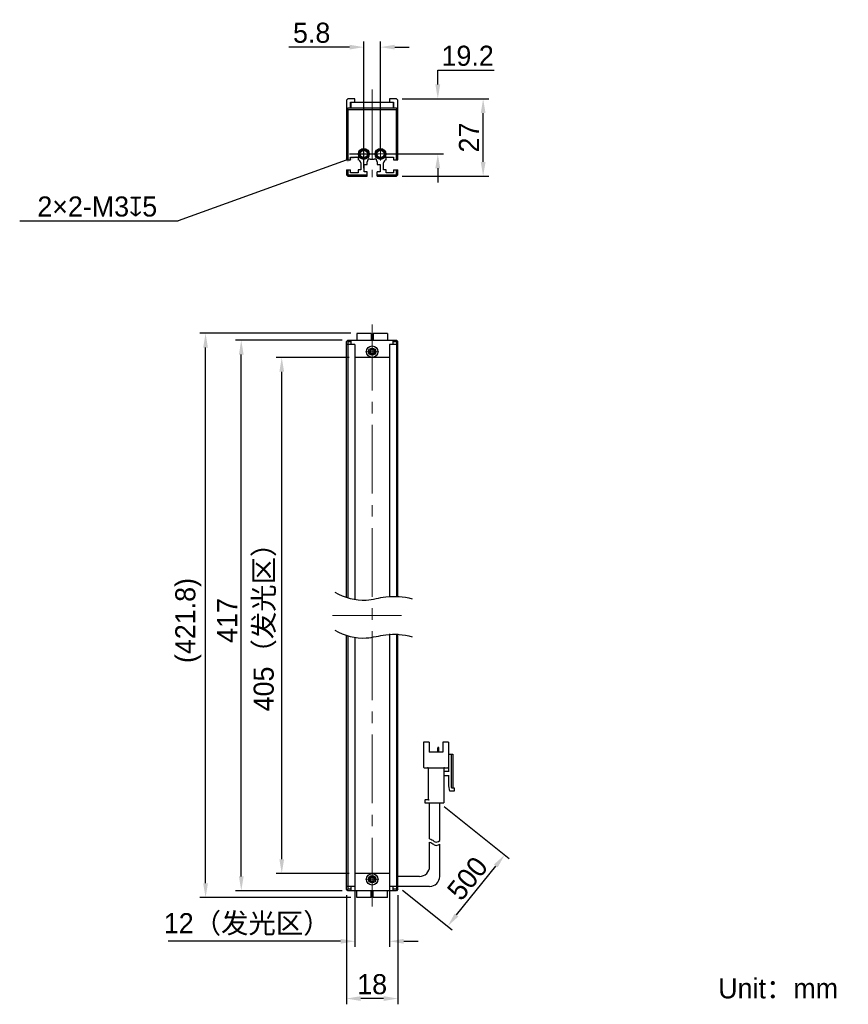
# Model space of a CAD drawing. Header units: millimetres. Extents: x 68 to 212, y 77 to 248.
import ezdxf

# ---------------------------------------------------------------- set-up
doc = ezdxf.new("R2010")
doc.units = ezdxf.units.MM
doc.header["$PDSIZE"] = -5
doc.linetypes.add('点画线', pattern=[18, 12, -2, 2, -2])
for name, color, linetype, lineweight in [('中心线层', 1, '点画线', 18), ('标注', 3, 'Continuous', 25), ('粗实线', 7, 'Continuous', 30), ('粗实线层', 7, 'Continuous', 35)]:
    doc.layers.add(name, color=color, linetype=linetype, lineweight=lineweight)
doc.styles.add('标准', font='txt', dxfattribs={"width": 0.667})
doc.dimstyles.new('CST Standard', dxfattribs={"dimtxt": 3.5, "dimasz": 2.5, "dimexe": 1, "dimexo": 1, "dimgap": 0.6, "dimtad": 1, "dimtoh": 1, "dimdsep": 46, "dimtxsty": 'Standard', "dimcen": -2.5, "dimdle": 5, "dimadec": 0, "dimazin": 2, "dimtfac": 1, "dimtofl": 0, "dimtmove": 0, "dimatfit": 0, "dimfxl": 1, "dimtolj": 1, "dimarcsym": 0})

# ---------------------------------------------------------------- blocks, each defined once
blk = doc.blocks.new('*X1')
at = {"layer": 'Defpoints', "color": 0}
for p in [(133.71, 234.4), (140.9, 234.4), (130.91, 224.8)]:
    blk.add_point(p, dxfattribs=at)
at = {"layer": '标注', "color": 9, "linetype": 'Continuous', "lineweight": -2, "ltscale": 3}
for p, q in [((140.9, 239.4), (150.72, 239.4)), ((140.9, 236.9), (140.9, 239.4)), ((140.9, 222.3), (140.9, 219.8))]:
    blk.add_line(p, q, dxfattribs=at)
at = {"layer": '标注', "color": 0, "linetype": 'Continuous', "lineweight": -2, "ltscale": 3}
for p, q in [((134.71, 234.4), (141.9, 234.4)), ((131.91, 224.8), (141.9, 224.8))]:
    blk.add_line(p, q, dxfattribs=at)
at = {"layer": '标注', "color": 9}
for points in [[(140.48, 236.9), (141.32, 236.9), (140.9, 234.4)], [(141.32, 222.3), (140.48, 222.3), (140.9, 224.8)]]:
    blk.add_solid(points, dxfattribs=at)
at = {"layer": '标注', "color": 7, "insert": (146.11, 241.89), "char_height": 3.5, "attachment_point": 5}
blk.add_mtext('\\A1;\\A1;{\\fFZLanTingHei-R-GBK|b0|i0|c134|p2;19.2}', dxfattribs=at)
blk = doc.blocks.new('*X2')
at = {"layer": 'Defpoints', "color": 0}
for p in [(130.91, 243.41), (128.01, 224.8), (130.91, 224.8)]:
    blk.add_point(p, dxfattribs=at)
at = {"layer": '标注', "color": 0, "linetype": 'Continuous', "lineweight": -2, "ltscale": 3}
for p, q in [((128.01, 225.8), (128.01, 244.41)), ((130.91, 225.8), (130.91, 244.41))]:
    blk.add_line(p, q, dxfattribs=at)
at = {"layer": '标注', "color": 9, "linetype": 'Continuous', "lineweight": -2, "ltscale": 3}
for p, q in [((125.51, 243.41), (114.92, 243.41)), ((133.41, 243.41), (135.91, 243.41))]:
    blk.add_line(p, q, dxfattribs=at)
at = {"layer": '标注', "color": 9}
for points in [[(125.51, 243), (125.51, 243.83), (128.01, 243.41)], [(133.41, 243.83), (133.41, 243), (130.91, 243.41)]]:
    blk.add_solid(points, dxfattribs=at)
at = {"layer": '标注', "color": 7, "insert": (118.91, 245.9), "char_height": 3.5, "attachment_point": 5}
blk.add_mtext('\\A1;\\A1;{\\fFZLanTingHei-R-GBK|b0|i0|c134|p2;5.8}', dxfattribs=at)
blk = doc.blocks.new('*X3')
at = {"layer": 'Defpoints', "color": 0}
for p in [(113.69, 189.31), (126.46, 189.31), (126.46, 99.31)]:
    blk.add_point(p, dxfattribs=at)
at = {"layer": '标注', "color": 0, "linetype": 'Continuous', "lineweight": -2, "ltscale": 3}
for p, q in [((125.46, 189.31), (112.69, 189.31)), ((125.46, 99.31), (112.69, 99.31))]:
    blk.add_line(p, q, dxfattribs=at)
at = {"layer": '标注', "color": 9, "linetype": 'Continuous', "lineweight": -2, "ltscale": 3}
blk.add_line((113.69, 101.81), (113.69, 186.81), dxfattribs=at)
at = {"layer": '标注', "color": 9}
for points in [[(114.11, 186.81), (113.28, 186.81), (113.69, 189.31)], [(113.28, 101.81), (114.11, 101.81), (113.69, 99.31)]]:
    blk.add_solid(points, dxfattribs=at)
at = {"layer": '标注', "color": 7, "insert": (110.77, 143.43), "char_height": 3.5, "attachment_point": 5, "rotation": 90}
blk.add_mtext('\\A1;{\\fFZLanTingHei-R-GBK|b0|i0|c134|p2;405（发光区）}', dxfattribs=at)
blk = doc.blocks.new('*X4')
at = {"layer": 'Defpoints', "color": 0}
for p in [(106.63, 192.31), (125.21, 192.31), (125.21, 96.31)]:
    blk.add_point(p, dxfattribs=at)
at = {"layer": '标注', "color": 0, "linetype": 'Continuous', "lineweight": -2, "ltscale": 3}
for p, q in [((124.21, 192.31), (105.63, 192.31)), ((124.21, 96.31), (105.63, 96.31))]:
    blk.add_line(p, q, dxfattribs=at)
at = {"layer": '标注', "color": 9, "linetype": 'Continuous', "lineweight": -2, "ltscale": 3}
blk.add_line((106.63, 98.81), (106.63, 189.81), dxfattribs=at)
at = {"layer": '标注', "color": 9}
for points in [[(107.05, 189.81), (106.22, 189.81), (106.63, 192.31)], [(106.22, 98.81), (107.05, 98.81), (106.63, 96.31)]]:
    blk.add_solid(points, dxfattribs=at)
at = {"layer": '标注', "color": 7, "insert": (104.17, 143.43), "char_height": 3.5, "attachment_point": 5, "rotation": 90}
blk.add_mtext('\\A1;{\\fFZLanTingHei-R-GBK|b0|i0|c134|p2;417}', dxfattribs=at)
blk = doc.blocks.new('*X5')
at = {"layer": 'Defpoints', "color": 0}
for p in [(126.46, 99.31), (132.46, 99.31), (126.46, 87.5)]:
    blk.add_point(p, dxfattribs=at)
at = {"layer": '标注', "color": 0, "linetype": 'Continuous', "lineweight": -2, "ltscale": 3}
for p, q in [((126.46, 98.31), (126.46, 86.5)), ((132.46, 98.31), (132.46, 86.5))]:
    blk.add_line(p, q, dxfattribs=at)
at = {"layer": '标注', "color": 9, "linetype": 'Continuous', "lineweight": -2, "ltscale": 3}
for p, q in [((123.96, 87.5), (93.89, 87.5)), ((134.96, 87.5), (137.46, 87.5))]:
    blk.add_line(p, q, dxfattribs=at)
at = {"layer": '标注', "color": 9}
for points in [[(123.96, 87.08), (123.96, 87.91), (126.46, 87.5)], [(134.96, 87.91), (134.96, 87.08), (132.46, 87.5)]]:
    blk.add_solid(points, dxfattribs=at)
at = {"layer": '标注', "color": 7, "insert": (107.67, 90.42), "char_height": 3.5, "attachment_point": 5}
blk.add_mtext('\\A1;\\A1;{\\fFZLanTingHei-R-GBK|b0|i0|c134|p2;12（发光区）}', dxfattribs=at)
blk = doc.blocks.new('*X6')
at = {"layer": 'Defpoints', "color": 0}
for p in [(124.96, 96.56), (133.96, 96.56), (124.96, 77.51)]:
    blk.add_point(p, dxfattribs=at)
at = {"layer": '标注', "color": 0, "linetype": 'Continuous', "lineweight": -2, "ltscale": 3}
for p, q in [((124.96, 95.56), (124.96, 76.51)), ((133.96, 95.56), (133.96, 76.51))]:
    blk.add_line(p, q, dxfattribs=at)
at = {"layer": '标注', "color": 9, "linetype": 'Continuous', "lineweight": -2, "ltscale": 3}
blk.add_line((131.46, 77.51), (127.46, 77.51), dxfattribs=at)
at = {"layer": '标注', "color": 9}
for points in [[(127.46, 77.92), (127.46, 77.09), (124.96, 77.51)], [(131.46, 77.09), (131.46, 77.92), (133.96, 77.51)]]:
    blk.add_solid(points, dxfattribs=at)
at = {"layer": '标注', "color": 7, "insert": (129.46, 79.99), "char_height": 3.5, "attachment_point": 5}
blk.add_mtext('\\A1;\\A1;{\\fFZLanTingHei-R-GBK|b0|i0|c134|p2;18}', dxfattribs=at)
blk = doc.blocks.new('*X7')
at = {"layer": 'Defpoints', "color": 0}
for p in [(100.41, 193.51), (126.76, 193.51), (126.76, 95.11)]:
    blk.add_point(p, dxfattribs=at)
at = {"layer": '标注', "color": 0, "linetype": 'Continuous', "lineweight": -2, "ltscale": 3}
for p, q in [((125.76, 193.51), (99.41, 193.51)), ((125.76, 95.11), (99.41, 95.11))]:
    blk.add_line(p, q, dxfattribs=at)
at = {"layer": '标注', "color": 9, "linetype": 'Continuous', "lineweight": -2, "ltscale": 3}
blk.add_line((100.41, 97.61), (100.41, 191.01), dxfattribs=at)
at = {"layer": '标注', "color": 9}
for points in [[(100.82, 191.01), (99.99, 191.01), (100.41, 193.51)], [(99.99, 97.61), (100.82, 97.61), (100.41, 95.11)]]:
    blk.add_solid(points, dxfattribs=at)
at = {"layer": '标注', "color": 7, "insert": (97.4, 143.43), "char_height": 3.5, "attachment_point": 5, "rotation": 90}
blk.add_mtext('\\A1;{\\fFZLanTingHei-R-GBK|b0|i0|c134|p2;(421.8)}', dxfattribs=at)
blk = doc.blocks.new('*X8')
at = {"layer": 'Defpoints', "color": 0}
for p in [(128.71, 225.05), (127.3, 224.54)]:
    blk.add_point(p, dxfattribs=at)
at = {"layer": '标注', "color": 0, "linetype": 'Continuous', "ltscale": 3}
for p, q in [((128.01, 222.3), (128.01, 227.3)), ((125.51, 224.8), (130.51, 224.8))]:
    blk.add_line(p, q, dxfattribs=at)
at = {"layer": '标注', "color": 9, "linetype": 'Continuous', "lineweight": -2, "ltscale": 3}
for p in [(124.95, 223.69), (67.99, 213.1)]:
    blk.add_line(p, (95.65, 213.1), dxfattribs=at)
at = {"layer": '标注', "color": 9}
blk.add_solid([(125.09, 223.3), (124.81, 224.08), (127.3, 224.54)], dxfattribs=at)
at = {"layer": '标注', "color": 7, "insert": (81.52, 215.6), "char_height": 3.5, "attachment_point": 5}
blk.add_mtext('\\A1;\\A1;{\\fFZLanTingHei-R-GBK|b0|i0|c134|p2;2×2-M3\\fGDT|b1|i0|c0|p2;x\\fFZLanTingHei-R-GBK|b0|i0|c134|p2;5\\P}', dxfattribs=at)
blk = doc.blocks.new('*X9')
at = {"layer": 'Defpoints', "color": 0}
for p in [(141.23, 111.64), (152.57, 102.57), (133.96, 97.06)]:
    blk.add_point(p, dxfattribs=at)
at = {"layer": '标注', "color": 0, "linetype": 'Continuous', "lineweight": -2, "ltscale": 3}
for p, q in [((142.02, 111.01), (153.35, 101.95)), ((134.74, 96.43), (143.4, 89.5))]:
    blk.add_line(p, q, dxfattribs=at)
at = {"layer": '标注', "color": 9, "linetype": 'Continuous', "lineweight": -2, "ltscale": 3}
blk.add_line((144.18, 92.08), (151.01, 100.62), dxfattribs=at)
at = {"layer": '标注', "color": 9}
for points in [[(151.33, 100.36), (150.68, 100.88), (152.57, 102.57)], [(143.85, 92.34), (144.5, 91.82), (142.62, 90.13)]]:
    blk.add_solid(points, dxfattribs=at)
at = {"layer": '标注', "color": 7, "insert": (146.08, 98.45), "char_height": 3.5, "attachment_point": 5, "rotation": 51.3402}
blk.add_mtext('\\A1;{\\fFZLanTingHei-R-GBK|b0|i0|c134|p2;500}', dxfattribs=at)
blk = doc.blocks.new('*X10')
at = {"layer": 'Defpoints', "color": 0}
for p in [(133.71, 234.4), (148.81, 234.4), (133.71, 220.9)]:
    blk.add_point(p, dxfattribs=at)
at = {"layer": '标注', "color": 0, "linetype": 'Continuous', "lineweight": -2, "ltscale": 3}
for p, q in [((134.71, 234.4), (149.81, 234.4)), ((134.71, 220.9), (149.81, 220.9))]:
    blk.add_line(p, q, dxfattribs=at)
at = {"layer": '标注', "color": 9, "linetype": 'Continuous', "lineweight": -2, "ltscale": 3}
blk.add_line((148.81, 223.4), (148.81, 231.9), dxfattribs=at)
at = {"layer": '标注', "color": 9}
for points in [[(149.23, 231.9), (148.39, 231.9), (148.81, 234.4)], [(148.39, 223.4), (149.23, 223.4), (148.81, 220.9)]]:
    blk.add_solid(points, dxfattribs=at)
at = {"layer": '标注', "color": 7, "insert": (146.34, 227.65), "char_height": 3.5, "attachment_point": 5, "rotation": 90}
blk.add_mtext('\\A1;\\A1;{\\fFZLanTingHei-R-GBK|b0|i0|c134|p2;27}', dxfattribs=at)

msp = doc.modelspace()

# ---------------------------------------------------------------- linework, layer by layer
at = {"layer": '中心线层', "color": 0}
for p, q in [((129.457, 236.0175), (129.457, 220.7479)), ((128.007, 223.6566), (128.007, 225.9392)), ((130.907, 223.6566), (130.907, 225.9392)), ((129.1483, 224.7979), (126.8657, 224.7979)), ((129.1483, 224.7979), (127.282, 224.7979)), ((132.0483, 224.7979), (129.7657, 224.7979)), ((132.0483, 224.7979), (130.182, 224.7979)), ((129.457, 93.556), (129.457, 195.056)), ((129.457, 191.4472), (129.457, 189.581)), ((129.457, 191.4472), (129.457, 189.1647)), ((130.5983, 190.306), (128.3157, 190.306)), ((122.5626, 144.306), (136.3514, 144.306)), ((130.5983, 98.306), (128.3157, 98.306)), ((129.457, 99.4472), (129.457, 97.581)), ((129.457, 99.4472), (129.457, 97.1647))]:
    msp.add_line(p, q, dxfattribs=at)
at = {"layer": '粗实线', "color": 0, "ltscale": 3}
for p, q in [((125.207, 234.3979), (124.957, 234.1479)), ((124.957, 234.1479), (124.957, 223.7479)), ((126.457, 234.3979), (125.207, 234.3979)), ((125.707, 232.7466), (125.707, 233.7979)), ((125.707, 233.7979), (133.207, 233.7979)), ((125.807, 232.7972), (125.807, 233.7979)), ((126.457, 233.7979), (126.457, 234.3979)), ((132.457, 234.3979), (132.457, 233.7979)), ((133.707, 234.3979), (132.457, 234.3979)), ((133.107, 233.7979), (133.107, 232.7966)), ((133.207, 233.7979), (133.207, 232.7466)), ((133.957, 234.1479), (133.707, 234.3979)), ((133.957, 223.7479), (133.957, 234.1479)), ((125.207, 232.7472), (124.957, 232.4972)), ((125.082, 232.6222), (125.207, 232.4972)), ((133.707, 232.7465), (125.207, 232.7472)), ((125.207, 232.4972), (125.207, 223.7479)), ((133.707, 232.4965), (125.207, 232.4972)), ((133.107, 232.7966), (125.807, 232.7972)), ((133.957, 232.4966), (133.707, 232.7465)), ((133.832, 232.6216), (133.707, 232.4965)), ((133.707, 223.7479), (133.707, 232.4965)), ((124.957, 223.7479), (125.707, 223.7479)), ((125.707, 223.7479), (125.707, 224.2479)), ((125.707, 224.2479), (127.007, 224.2479)), ((127.007, 224.2479), (127.007, 223.7479)), ((127.457, 223.2504), (127.457, 221.9979)), ((128.582, 222.9479), (128.582, 223.3979)), ((129.082, 223.8979), (129.832, 223.8979)), ((130.332, 223.3979), (130.332, 222.9479)), ((131.457, 221.9979), (131.457, 223.2504)), ((131.907, 224.2479), (133.207, 224.2479)), ((131.907, 223.7479), (131.907, 224.2479)), ((133.207, 224.2479), (133.207, 223.7479)), ((133.207, 223.7479), (133.957, 223.7479)), ((124.957, 221.9979), (125.707, 221.9979)), ((124.957, 221.9979), (124.957, 221.1479)), ((125.207, 221.9979), (125.207, 221.2515)), ((125.707, 221.4979), (125.707, 221.9979)), ((127.007, 221.4979), (125.707, 221.4979)), ((127.457, 221.9979), (127.007, 221.9979)), ((127.007, 221.9979), (127.007, 221.4979)), ((128.082, 222.9479), (128.582, 222.9479)), ((128.082, 221.6479), (128.082, 222.9479)), ((128.582, 221.6479), (128.082, 221.6479)), ((128.582, 220.8979), (128.582, 221.6479)), ((130.332, 222.9479), (130.832, 222.9479)), ((130.832, 221.6479), (130.332, 221.6479)), ((130.332, 220.8979), (130.332, 221.6479)), ((130.832, 222.9479), (130.832, 221.6479)), ((131.907, 221.9979), (131.457, 221.9979)), ((131.907, 221.4979), (131.907, 221.9979)), ((133.207, 221.4979), (131.907, 221.4979)), ((133.207, 221.9979), (133.957, 221.9979)), ((133.207, 221.9979), (133.207, 221.4979)), ((133.707, 221.2515), (133.707, 221.9979)), ((133.957, 221.1479), (133.957, 221.9979)), ((124.957, 221.1479), (125.207, 221.2515)), ((124.957, 221.1479), (125.207, 220.8979)), ((125.207, 221.2515), (125.3105, 221.1479)), ((125.207, 220.8979), (125.3105, 221.1479)), ((125.207, 220.8979), (128.582, 220.8979)), ((125.3105, 221.1479), (128.582, 221.1479)), ((130.332, 221.1479), (133.6034, 221.1479)), ((130.332, 220.8979), (133.707, 220.8979)), ((133.6034, 221.1479), (133.707, 221.2515)), ((133.707, 220.8979), (133.6034, 221.1479)), ((133.957, 221.1479), (133.707, 221.2515)), ((133.707, 220.8979), (133.957, 221.1479)), ((124.957, 192.056), (125.207, 192.306)), ((125.207, 192.306), (133.707, 192.306)), ((125.807, 191.556), (125.807, 192.306)), ((126.757, 193.506), (126.757, 192.306)), ((129.257, 193.506), (126.757, 193.506)), ((129.257, 193.506), (129.257, 192.306)), ((129.657, 193.506), (129.657, 192.306)), ((132.157, 193.506), (129.657, 193.506)), ((132.157, 193.506), (132.157, 192.306)), ((133.107, 191.556), (133.107, 192.306)), ((133.957, 192.056), (133.707, 192.306)), ((124.957, 147.4239), (124.957, 192.056)), ((126.457, 191.556), (124.957, 191.556)), ((125.082, 192.181), (125.207, 192.056)), ((125.207, 192.056), (125.807, 192.056)), ((125.207, 192.056), (125.207, 147.3367)), ((126.457, 191.556), (126.457, 147.0075)), ((133.957, 191.556), (132.457, 191.556)), ((132.457, 191.556), (132.457, 147.7246)), ((133.107, 192.056), (133.707, 192.056)), ((133.707, 192.056), (133.832, 192.181)), ((133.707, 192.056), (133.707, 147.7187)), ((133.957, 147.6978), (133.957, 192.056)), ((132.457, 189.306), (126.457, 189.306)), ((124.957, 96.556), (124.957, 140.8052)), ((132.457, 141.106), (132.457, 97.056)), ((133.707, 141.1), (133.707, 96.556)), ((133.957, 96.556), (133.957, 141.0791)), ((125.207, 140.7181), (125.207, 96.556)), ((126.457, 140.3888), (126.457, 97.056)), ((139.4263, 122.1976), (138.4346, 122.1976)), ((138.4346, 122.1976), (138.4346, 117.881)), ((139.4263, 122.1976), (139.4263, 120.4476)), ((142.7513, 122.1976), (141.7596, 122.1976)), ((141.7596, 122.1976), (141.7596, 120.4476)), ((142.7513, 122.1976), (142.7513, 117.881)), ((141.7596, 120.4476), (139.4263, 120.4476)), ((140.8843, 120.4476), (140.8843, 121.2526)), ((141.0305, 121.311), (140.9426, 121.311)), ((141.0888, 120.4476), (141.0888, 121.2526)), ((142.7513, 120.0976), (143.5096, 120.0976)), ((142.8096, 119.3976), (142.7513, 119.3976)), ((142.8096, 117.0643), (142.8096, 120.0976)), ((143.218, 120.0976), (143.218, 114.381)), ((143.5096, 120.0976), (143.5096, 114.2643)), ((138.5513, 117.7643), (142.6346, 117.7643)), ((139.2513, 117.6476), (139.2513, 112.2226)), ((141.9346, 117.6476), (141.9346, 111.6393)), ((142.0513, 117.181), (142.8096, 117.181)), ((142.8096, 116.3643), (142.0513, 116.3643)), ((142.8096, 114.6143), (142.8096, 116.481)), ((142.9846, 113.681), (142.8096, 114.6143)), ((143.743, 113.681), (142.9846, 113.681)), ((143.3346, 114.2643), (143.743, 114.2643)), ((143.743, 114.2643), (143.743, 113.681)), ((138.668, 112.106), (138.668, 111.6393)), ((138.668, 111.6393), (141.9346, 111.6393)), ((138.7846, 112.2226), (139.2513, 112.2226)), ((139.4846, 105.362), (139.4846, 111.6393)), ((141.2346, 105.0428), (141.2346, 111.6393)), ((139.4846, 100.556), (139.4846, 104.7635)), ((141.2346, 98.806), (141.2346, 104.4443)), ((132.457, 99.306), (126.457, 99.306)), ((137.7346, 98.806), (133.957, 98.806)), ((126.457, 97.056), (124.957, 97.056)), ((125.207, 96.306), (124.957, 96.556)), ((125.207, 96.556), (125.082, 96.431)), ((125.807, 96.556), (125.207, 96.556)), ((133.707, 96.306), (125.207, 96.306)), ((125.807, 96.306), (125.807, 97.056)), ((126.757, 95.106), (126.757, 96.306)), ((129.257, 95.106), (129.257, 96.306)), ((129.657, 95.106), (129.657, 96.306)), ((132.157, 95.106), (132.157, 96.306)), ((133.957, 97.056), (132.457, 97.056)), ((133.107, 96.306), (133.107, 97.056)), ((133.707, 96.556), (133.107, 96.556)), ((133.957, 96.556), (133.707, 96.306)), ((133.832, 96.431), (133.707, 96.556)), ((139.4846, 97.056), (133.957, 97.056)), ((129.257, 95.106), (126.757, 95.106)), ((132.157, 95.106), (129.657, 95.106))]:
    msp.add_line(p, q, dxfattribs=at)
for centre, radius in [((128.007, 224.7979), 0.95), ((128.007, 224.7979), 0.8), ((128.007, 224.7979), 0.625), ((130.907, 224.7979), 0.95), ((130.907, 224.7979), 0.8), ((130.907, 224.7979), 0.625), ((129.4572, 190.306), 1), ((129.4569, 190.306), 0.625), ((129.457, 190.306), 0.4), ((129.4568, 98.306), 1), ((129.4571, 98.306), 0.625), ((129.457, 98.306), 0.4)]:
    msp.add_circle(centre, radius, dxfattribs=at)
for centre, radius, start, end in [((128.007, 224.7979), 0.75, 255, 195), ((130.907, 224.7979), 0.75, 255, 195), ((126.957, 223.2504), 0.5, 0, 84.26083), ((129.082, 223.3979), 0.5, 90, 180), ((129.832, 223.3979), 0.5, 360, 90), ((131.957, 223.2504), 0.5, 95.73917, 180), ((129.457, 190.306), 0.5, 165, 105), ((129.4572, 190.306), 0.3667, 25.932154, 154.217671), ((129.4572, 190.306), 0.3667, 205.782329, 334.067846), ((140.9426, 121.2526), 0.0583, 90, 180), ((141.0305, 121.2526), 0.0583, 360, 90), ((138.5513, 117.881), 0.1167, 180, 270), ((139.1346, 117.6476), 0.1167, 0, 90), ((142.0513, 117.6476), 0.1167, 90, 180), ((142.0513, 117.2976), 0.1167, 180, 270), ((142.6346, 117.881), 0.1167, 270, 0), ((142.0513, 116.2476), 0.1167, 90, 180), ((143.3346, 114.381), 0.1167, 180, 270), ((138.7846, 112.106), 0.1167, 90, 180), ((137.7346, 100.556), 1.75, 270, 360), ((129.457, 98.306), 0.5, 345, 285), ((129.4568, 98.306), 0.3667, 25.782329, 154.067846), ((129.4568, 98.306), 0.3667, 205.932154, 334.217671), ((139.4846, 98.806), 1.75, 270, 0)]:
    msp.add_arc(centre, radius, start, end, dxfattribs=at)
for points, knots in [([(129.127, 190.4655), (129.1151, 190.4409), (129.099, 190.388), (129.0941, 190.3333), (129.0941, 190.306)], [0, 0, 0, 0, 524.19280634, 1048.88776601, 1048.88776601, 1048.88776601, 1048.88776601]), ([(129.0941, 190.306), (129.0941, 190.2787), (129.099, 190.224), (129.1151, 190.1711), (129.127, 190.1465)], [0, 0, 0, 0, 524.29989536, 1048.10552659, 1048.10552659, 1048.10552659, 1048.10552659]), ([(129.8202, 190.306), (129.8202, 190.3334), (129.8152, 190.3884), (129.799, 190.4417), (129.787, 190.4663)], [0, 0, 0, 0, 525.20182821, 1049.89749097, 1049.89749097, 1049.89749097, 1049.89749097]), ([(129.787, 190.1456), (129.799, 190.1703), (129.8152, 190.2235), (129.8202, 190.2785), (129.8202, 190.306)], [0, 0, 0, 0, 524.30004131, 1049.1137369, 1049.1137369, 1049.1137369, 1049.1137369]), ([(122.9705, 148.3496), (124.6025, 147.4222), (127.7616, 146.5441), (132.1732, 147.8488), (134.937, 147.6264), (136.4214, 147.2287)], [0, 0, 0, 0, 480.16446685, 772.55338052, 1165.64618341, 1165.64618341, 1165.64618341, 1165.64618341]), ([(122.9705, 141.7309), (124.6025, 140.8036), (127.7616, 139.9254), (132.1732, 141.2301), (134.937, 141.0077), (136.4214, 140.61)], [0, 0, 0, 0, 467.89847272, 752.81819416, 1135.86928354, 1135.86928354, 1135.86928354, 1135.86928354]), ([(139.2513, 112.2226), (139.2528, 112.2211), (139.2583, 112.2156), (139.2692, 112.2047), (139.285, 112.1889), (139.3039, 112.17), (139.3246, 112.1493), (139.3462, 112.1277), (139.3607, 112.1132), (139.368, 112.106)], [0, 0, 0, 0, 93.23206693, 330.34892992, 660.00019198, 1048.80556286, 1473.46261365, 1914.42076065, 2352.26954368, 2352.26954368, 2352.26954368, 2352.26954368]), ([(139.4846, 105.362), (139.6238, 105.3406), (139.944, 105.2243), (140.4949, 104.6678), (140.9552, 104.8435), (141.2346, 105.0428)], [0, 0, 0, 0, 253.93787037, 598.27709989, 1103.44884479, 1103.44884479, 1103.44884479, 1103.44884479]), ([(139.4846, 104.7635), (139.6238, 104.7421), (139.944, 104.6258), (140.4949, 104.0692), (140.9552, 104.245), (141.2346, 104.4443)], [0, 0, 0, 0, 253.64614551, 597.58979672, 1102.18119827, 1102.18119827, 1102.18119827, 1102.18119827]), ([(129.127, 98.4663), (129.115, 98.4417), (129.0988, 98.3884), (129.0938, 98.3334), (129.0938, 98.306)], [0, 0, 0, 0, 363.93851456, 728.23357795, 728.23357795, 728.23357795, 728.23357795]), ([(129.0938, 98.306), (129.0938, 98.2785), (129.0988, 98.2235), (129.115, 98.1703), (129.127, 98.1456)], [0, 0, 0, 0, 364.13140286, 727.91187256, 727.91187256, 727.91187256, 727.91187256]), ([(129.8199, 98.306), (129.8199, 98.3333), (129.8149, 98.388), (129.7989, 98.4409), (129.787, 98.4655)], [0, 0, 0, 0, 365.86206581, 731.37922882, 731.37922882, 731.37922882, 731.37922882]), ([(129.787, 98.1465), (129.7989, 98.1711), (129.8149, 98.224), (129.8199, 98.2787), (129.8199, 98.306)], [0, 0, 0, 0, 365.3569523, 731.06390027, 731.06390027, 731.06390027, 731.06390027])]:
    msp.add_open_spline(points, degree=3, knots=knots, dxfattribs=at)

# ---------------------------------------------------------------- texts
at = {"layer": '粗实线层', "color": 0, "insert": (189.8061, 81.0346), "char_height": 3.5, "width": 42.992139, "attachment_point": 1, "style": '标准'}
msp.add_mtext('{\\W1;\\fFZLanTingHei-R-GBK|b0|i0|c134|p2;Unit：mm}', dxfattribs=at)

# ---------------------------------------------------------------- dimensions: what is measured, and where the dimension line sits
at = {"layer": '标注', "color": 0, "ltscale": 3}
for base, p1, p2, override, picture, middle in [((130.907, 243.414), (128.007, 224.7979), (130.907, 224.7979), {"dimlfac": 2, "dimtxsty": 'Standard', "dimsah": 1, "dimclrd": 9, "dimclrt": 7, "dimtzin": 8}, '*X2', (118.907, 243.414)), ((126.457, 87.498), (132.457, 99.306), (126.457, 99.306), {"dimlfac": 2, "dimpost": '（发光区）', "dimtxsty": 'Standard', "dimsah": 1, "dimclrd": 9, "dimclrt": 7, "dimtzin": 8}, '*X5', (107.6724, 87.498))]:
    dim = msp.add_linear_dim(base=base, p1=p1, p2=p2, text='\\A1;{\\fFZLanTingHei-R-GBK|b0|i0|c134|p2;<>}', dimstyle='CST Standard', override=override, dxfattribs=at)
    dim.commit()
    dim.dimension.update_dxf_attribs({"geometry": picture, "text_midpoint": middle, "dimtype": 160})
for base, p1, picture, middle in [((140.8998, 234.3979), (130.907, 224.7979), '*X1', (146.1084, 241.8945)), ((148.8109, 234.3979), (133.707, 220.8979), '*X10', (146.3418, 227.6479))]:
    dim = msp.add_linear_dim(base=base, p1=p1, p2=(133.707, 234.3979), angle=90, text='\\A1;{\\fFZLanTingHei-R-GBK|b0|i0|c134|p2;<>}', dimstyle='CST Standard', override={"dimlfac": 2, "dimtxsty": 'Standard', "dimsah": 1, "dimclrd": 9, "dimclrt": 7, "dimtzin": 8}, dxfattribs=at)
    dim.commit()
    dim.dimension.update_dxf_attribs({"geometry": picture, "text_midpoint": middle})
dim = msp.add_diameter_dim_2p(p1=(128.7123, 225.0529), p2=(127.3017, 224.5429), text='\\A1;{\\fFZLanTingHei-R-GBK|b0|i0|c134|p2;2×2-M3\\fGDT|b1|i0|c0|p2;x\\fFZLanTingHei-R-GBK|b0|i0|c134|p2;5\\P}', dimstyle='CST Standard', override={"dimlfac": 2, "dimpost": '2×2-M<>{\\fcxgdtshp;b}5\\X(此处端板螺丝可根据需要拆装)', "dimtxsty": 'Standard', "dimsah": 1, "dimclrd": 9, "dimclrt": 7, "dimtzin": 8}, dxfattribs=at)
dim.commit()
dim.dimension.update_dxf_attribs({"geometry": '*X8', "text_midpoint": (81.5239, 213.1001), "dimtype": 163})
for base, p1, p2, angle, text, override, picture, middle in [((100.405, 193.506), (126.757, 95.106), (126.757, 193.506), 90, '{\\fFZLanTingHei-R-GBK|b0|i0|c134|p2;(421.8)}', {"dimlfac": 2, "dimtxsty": 'Standard', "dimsah": 1, "dimclrd": 9, "dimclrt": 7}, '*X7', (100.405, 143.4335)), ((106.6337, 192.306), (125.207, 96.306), (125.207, 192.306), 90, '{\\fFZLanTingHei-R-GBK|b0|i0|c134|p2;417}', {"dimlfac": 2, "dimtxsty": 'Standard', "dimsah": 1, "dimclrd": 9, "dimclrt": 7}, '*X4', (106.6337, 143.4335)), ((113.6926, 189.306), (126.457, 99.306), (126.457, 189.306), 90, '{\\fFZLanTingHei-R-GBK|b0|i0|c134|p2;405（发光区）}', {"dimlfac": 2, "dimtxsty": 'Standard', "dimsah": 1, "dimclrd": 9, "dimclrt": 7}, '*X3', (113.6926, 143.4335)), ((152.5702, 102.5708), (133.957, 97.056), (141.2346, 111.6393), 51.340192, '{\\fFZLanTingHei-R-GBK|b0|i0|c134|p2;500}', {"dimlfac": 2, "dimtxsty": 'Standard', "dimsah": 1, "dimclrd": 9, "dimclrt": 7, "dimtzin": 0}, '*X9', (148.0271, 96.892))]:
    dim = msp.add_linear_dim(base=base, p1=p1, p2=p2, angle=angle, text=text, dimstyle='CST Standard', override=override, dxfattribs=at)
    dim.commit()
    dim.dimension.update_dxf_attribs({"geometry": picture, "text_midpoint": middle, "dimtype": 160})
dim = msp.add_linear_dim(base=(124.957, 77.505), p1=(133.957, 96.556), p2=(124.957, 96.556), text='\\A1;{\\fFZLanTingHei-R-GBK|b0|i0|c134|p2;<>}', dimstyle='CST Standard', override={"dimlfac": 2, "dimtxsty": 'Standard', "dimsah": 1, "dimclrd": 9, "dimclrt": 7, "dimtzin": 8}, dxfattribs=at)
dim.commit()
dim.dimension.update_dxf_attribs({"geometry": '*X6', "text_midpoint": (129.457, 79.9925)})

doc.saveas('drawing.dxf')
